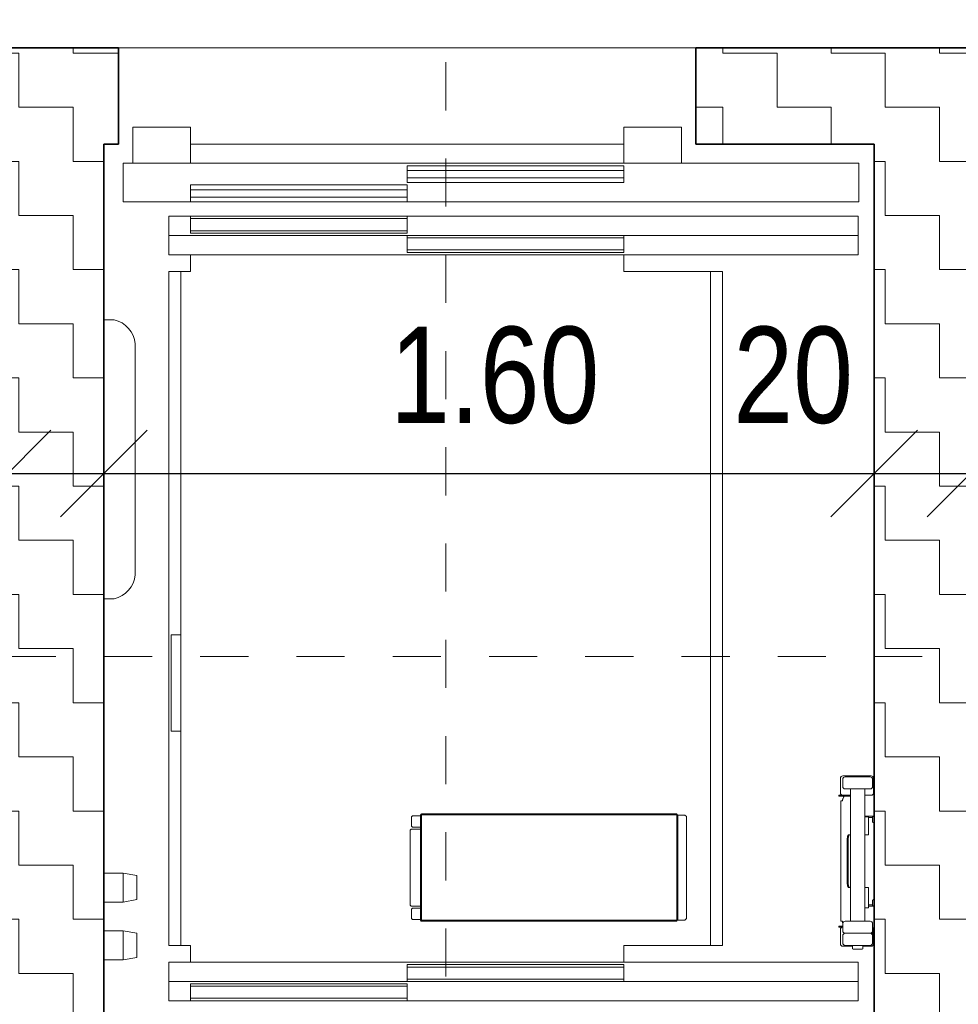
# Model space of a CAD drawing. Header units: centimetres. Extents: x -7.1 to 26.5, y -14.7 to 18.1.
# Tile 146 of 186: x 11.5 to 13.4, y 8 to 10.1. Entities that reach past the tile are written whole.
import ezdxf

# ---------------------------------------------------------------- set-up
doc = ezdxf.new("R2010")
doc.units = ezdxf.units.CM
doc.header["$LTSCALE"] = 10
doc.header["$PDMODE"] = 65
doc.linetypes.add('AUSGEZOGEN', pattern=[0])
doc.linetypes.add('STRICHLINIE_S4', pattern=[0.0055, 0.0035, -0.001, 0, -0.001])
for name, color, linetype in [('XR$1$010 Murs extérieurs', 7, 'Continuous'), ('XR$1$010 Portes', 7, 'Continuous'), ('XR$1$056 Ascenseur', 7, 'Continuous'), ('XR$1$060 Mobilier incorporé', 7, 'Continuous'), ('XR$2$105 Cotations100', 7, 'Continuous'), ('XR$3$010 Murs extérieurs – Hachures des composants', 7, 'Continuous'), ('XR$3$035 Dalles', 7, 'Continuous')]:
    doc.layers.add(name, color=color, linetype=linetype)
doc.styles.add('ARIAL', font='arial.ttf')
doc.dimstyles.new('DIMSTYLE_3', dxfattribs={"dimtxt": 0.2, "dimasz": 0.3, "dimexe": 0, "dimexo": 0, "dimgap": 0.1, "dimtad": 2, "dimrnd": 0.005, "dimzin": 4, "dimdsep": 46, "dimtxsty": 'ARIAL', "dimblk1": 'ALL_ML_STRICH', "dimblk2": 'ALL_ML_STRICH', "dimsah": 1, "dimcen": 0, "dimclrd": 7, "dimclre": 7, "dimclrt": 7, "dimadec": 0, "dimazin": 0, "dimtfac": 1, "dimtdec": 0, "dimtix": 1, "dimtmove": 2, "dimatfit": 3, "dimfxl": 0, "dimtzin": 0, "dimlwd": 0, "dimlwe": 18, "dimarcsym": 0})
doc.dimstyles.new('DIMSTYLE_7', dxfattribs={"dimtxt": 0.2, "dimasz": 0.3, "dimexe": 0, "dimexo": 0, "dimgap": 0.1, "dimtad": 2, "dimdec": 1, "dimlfac": 100, "dimrnd": 0.5, "dimzin": 4, "dimdsep": 46, "dimtxsty": 'ARIAL', "dimblk1": 'ALL_ML_STRICH', "dimblk2": 'ALL_ML_STRICH', "dimsah": 1, "dimcen": 0, "dimclrd": 7, "dimclre": 7, "dimclrt": 7, "dimadec": 0, "dimazin": 0, "dimtfac": 1, "dimtdec": 0, "dimtix": 1, "dimtmove": 2, "dimatfit": 3, "dimfxl": 0, "dimtvp": 1.2, "dimtzin": 0, "dimlwd": 0, "dimlwe": 18, "dimarcsym": 0})
pattern_1 = [(0, (0.225, 0.225), (0.1125, 0.1125), [0.1125, -0.1125]), (90, (0.225, 0.225), (-0.1125, 0.1125), [0.1125, -0.1125])]

# ---------------------------------------------------------------- blocks, each defined once
blk = doc.blocks.new('COMPLEXOBJECT_3')
at = {"layer": 'XR$1$010 Murs extérieurs', "color": 7, "linetype": 'AUSGEZOGEN', "lineweight": 35, "transparency": 33554687}
for start, end in [(90, 270), (270, 90)]:
    blk.add_arc((11.6818, 9.8235), 0.00005, start, end, dxfattribs=at)
blk = doc.blocks.new('COMPLEXOBJECT_4')
at = {"layer": 'XR$1$010 Murs extérieurs', "color": 7, "linetype": 'AUSGEZOGEN', "lineweight": 35, "transparency": 33554687}
for start, end in [(90, 270), (270, 90)]:
    blk.add_arc((12.8818, 9.8235), 0.00005, start, end, dxfattribs=at)
blk = doc.blocks.new('COMPLEXOBJECT_10')
at = {"layer": 'XR$1$056 Ascenseur', "color": 8, "linetype": 'AUSGEZOGEN', "lineweight": 13, "transparency": 33554687}
blk.add_line((11.7168, 8.9284), (11.7168, 9.4086), dxfattribs=at)
blk.add_lwpolyline([(11.673, 9.4585), (11.6518, 9.4585), (11.6518, 8.8785), (11.673, 8.8785)], dxfattribs=at)
for centre, start, end in [((11.6599, 9.4029), 5.6956, 76.7653), ((11.6599, 8.9341), 283.2347, 354.3044)]:
    blk.add_arc(centre, 0.0571, start, end, dxfattribs=at)
blk = doc.blocks.new('COMPLEXOBJECT_46')
at = {"layer": 'XR$1$010 Portes', "color": 7, "linetype": 'AUSGEZOGEN', "lineweight": 13, "transparency": 33554687}
for start, end in [(90, 270), (270, 90)]:
    blk.add_arc((12.8818, 9.8235), 0.00005, start, end, dxfattribs=at)
blk = doc.blocks.new('COMPLEXOBJECT_47')
at = {"layer": 'XR$1$010 Portes', "color": 7, "linetype": 'AUSGEZOGEN', "lineweight": 13, "transparency": 33554687}
for start, end in [(90, 270), (270, 90)]:
    blk.add_arc((11.6818, 9.8235), 0.00005, start, end, dxfattribs=at)
blk = doc.blocks.new('ALL_ML_STRICH')
at = {"color": 0, "linetype": 'ByBlock', "lineweight": -2}
for p, q in [((0, -0.5), (0, 0.5)), ((-0.3, -0.3), (0.3, 0.3)), ((-1, 0), (0.5, 0))]:
    blk.add_line(p, q, dxfattribs=at)
blk = doc.blocks.new('*D222')
at = {"layer": 'DEFPOINTS', "color": 7, "linetype": 'AUSGEZOGEN', "lineweight": 18, "transparency": 16777216}
for p in [(11.6518, 9.1685), (11.4518, 9.1391), (11.4518, 9.1391)]:
    blk.add_point(p, dxfattribs=at)
at = {"layer": 'XR$2$105 Cotations100', "color": 7, "linetype": 'AUSGEZOGEN', "lineweight": -2, "transparency": 16777216}
for p, q in [((11.4518, 9.1391), (11.4518, 9.1391)), ((11.4518, 9.1391), (11.6518, 9.1391)), ((11.6518, 9.1391), (11.6518, 9.1391))]:
    blk.add_line(p, q, dxfattribs=at)
at = {"layer": 'XR$2$105 Cotations100', "color": 7, "linetype": 'AUSGEZOGEN', "lineweight": 18, "transparency": 16777216, "xscale": 0.3, "yscale": 0.3, "zscale": 0.3, "rotation": 180}
blk.add_blockref('ALL_ML_STRICH', (11.4518, 9.1391), dxfattribs=at)
at = {"layer": 'XR$2$105 Cotations100', "color": 7, "linetype": 'AUSGEZOGEN', "lineweight": 18, "transparency": 16777216, "xscale": 0.3, "yscale": 0.3, "zscale": 0.3}
blk.add_blockref('ALL_ML_STRICH', (11.6518, 9.1391), dxfattribs=at)
at = {"layer": 'XR$2$105 Cotations100', "color": 7, "linetype": 'AUSGEZOGEN', "lineweight": 18, "transparency": 16777216, "insert": (11.2358, 9.3426), "char_height": 0.2, "width": 0.64, "attachment_point": 5, "style": 'ARIAL'}
blk.add_mtext('\\W0.80;\\A1;{\\A1;{20\\H0.132000;\\S^ ;}}', dxfattribs=at)
blk = doc.blocks.new('*D223')
at = {"layer": 'DEFPOINTS', "color": 7, "linetype": 'AUSGEZOGEN', "lineweight": 18, "transparency": 16777216}
for p in [(11.6518, 9.1685), (13.2518, 9.1685), (11.6518, 9.1391)]:
    blk.add_point(p, dxfattribs=at)
at = {"layer": 'XR$2$105 Cotations100', "color": 7, "linetype": 'AUSGEZOGEN', "lineweight": -2, "transparency": 16777216}
for p, q in [((11.6518, 9.1391), (11.6518, 9.1391)), ((11.6518, 9.1391), (13.2518, 9.1391)), ((13.2518, 9.1391), (13.2518, 9.1391))]:
    blk.add_line(p, q, dxfattribs=at)
at = {"layer": 'XR$2$105 Cotations100', "color": 7, "linetype": 'AUSGEZOGEN', "lineweight": 18, "transparency": 16777216, "xscale": 0.3, "yscale": 0.3, "zscale": 0.3, "rotation": 180}
blk.add_blockref('ALL_ML_STRICH', (11.6518, 9.1391), dxfattribs=at)
at = {"layer": 'XR$2$105 Cotations100', "color": 7, "linetype": 'AUSGEZOGEN', "lineweight": 18, "transparency": 16777216, "xscale": 0.3, "yscale": 0.3, "zscale": 0.3}
blk.add_blockref('ALL_ML_STRICH', (13.2518, 9.1391), dxfattribs=at)
at = {"layer": 'XR$2$105 Cotations100', "color": 7, "linetype": 'AUSGEZOGEN', "lineweight": 18, "transparency": 16777216, "insert": (12.4636, 9.3426), "char_height": 0.2, "width": 0.64, "attachment_point": 5, "style": 'ARIAL'}
blk.add_mtext('\\W0.80;\\A1;{\\A1;{1.60\\H0.132000;\\S^ ;}}', dxfattribs=at)
blk = doc.blocks.new('*D224')
at = {"layer": 'DEFPOINTS', "color": 7, "linetype": 'AUSGEZOGEN', "lineweight": 18, "transparency": 16777216}
for p in [(13.4518, 9.2041), (13.2518, 9.1685), (13.2518, 9.1391)]:
    blk.add_point(p, dxfattribs=at)
at = {"layer": 'XR$2$105 Cotations100', "color": 7, "linetype": 'AUSGEZOGEN', "lineweight": -2, "transparency": 16777216}
for p, q in [((13.2518, 9.1391), (13.2518, 9.1391)), ((13.2518, 9.1391), (13.4518, 9.1391)), ((13.4518, 9.1391), (13.4518, 9.1391))]:
    blk.add_line(p, q, dxfattribs=at)
at = {"layer": 'XR$2$105 Cotations100', "color": 7, "linetype": 'AUSGEZOGEN', "lineweight": 18, "transparency": 16777216, "xscale": 0.3, "yscale": 0.3, "zscale": 0.3, "rotation": 180}
blk.add_blockref('ALL_ML_STRICH', (13.2518, 9.1391), dxfattribs=at)
at = {"layer": 'XR$2$105 Cotations100', "color": 7, "linetype": 'AUSGEZOGEN', "lineweight": 18, "transparency": 16777216, "xscale": 0.3, "yscale": 0.3, "zscale": 0.3}
blk.add_blockref('ALL_ML_STRICH', (13.4518, 9.1391), dxfattribs=at)
at = {"layer": 'XR$2$105 Cotations100', "color": 7, "linetype": 'AUSGEZOGEN', "lineweight": 18, "transparency": 16777216, "insert": (13.0838, 9.3426), "char_height": 0.2, "width": 0.64, "attachment_point": 5, "style": 'ARIAL'}
blk.add_mtext('\\W0.80;\\A1;{\\A1;{20\\H0.132000;\\S^ ;}}', dxfattribs=at)

msp = doc.modelspace()

# ---------------------------------------------------------------- hatches: boundary and pattern name
at = {"layer": 'XR$3$010 Murs extérieurs – Hachures des composants', "linetype": 'AUSGEZOGEN', "lineweight": 13, "transparency": 33554687}
h = msp.add_hatch(dxfattribs=at)
h.set_pattern_fill('MUSTER', scale=0.1125, style=0, pattern_type=2)
h.set_pattern_definition(pattern_1)
h.paths.add_polyline_path([(11.6518, 9.8235), (11.6818, 9.8235), (11.6818, 10.0235), (11.4518, 10.0235), (11.4518, 7.6935), (11.6818, 7.6935), (11.6818, 7.8935), (11.6518, 7.8935)], flags=0)
h = msp.add_hatch(dxfattribs=at)
h.set_pattern_fill('MUSTER', scale=0.1125, style=0, pattern_type=2)
h.set_pattern_definition(pattern_1)
h.paths.add_polyline_path([(13.4518, 10.0235), (12.8818, 10.0235), (12.8818, 9.8235), (13.2518, 9.8235), (13.2518, 7.8935), (12.8818, 7.8935), (12.8818, 7.6935), (13.4518, 7.6935)], flags=0)

# ---------------------------------------------------------------- linework, layer by layer
at = {"layer": 'XR$1$010 Murs extérieurs', "color": 7, "linetype": 'AUSGEZOGEN', "lineweight": 35, "transparency": 33554687}
for p, q in [((11.6818, 10.0235), (11.4518, 10.0235)), ((11.6818, 9.8235), (11.6818, 10.0235)), ((12.8818, 9.8235), (12.8818, 10.0235)), ((13.2518, 10.0235), (12.8818, 10.0235)), ((13.4518, 10.0235), (13.2518, 10.0235)), ((11.6518, 9.8235), (11.6818, 9.8235)), ((11.6518, 7.8935), (11.6518, 9.8235)), ((12.8818, 9.8235), (13.2518, 9.8235)), ((13.2518, 9.8235), (13.2518, 7.8935))]:
    msp.add_line(p, q, dxfattribs=at)
at = {"layer": 'XR$1$010 Portes', "color": 7, "linetype": 'AUSGEZOGEN', "lineweight": 13, "transparency": 33554687}
for p, q in [((11.6818, 9.8235), (11.6818, 10.0235)), ((12.8818, 9.8235), (12.8818, 10.0235))]:
    msp.add_line(p, q, dxfattribs=at)
at = {"layer": 'XR$1$056 Ascenseur', "color": 7, "linetype": 'STRICHLINIE_S4', "lineweight": 18, "transparency": 33554687}
for p, q in [((12.3618, 7.6935), (12.3618, 10.0235)), ((11.4518, 8.7585), (13.4518, 8.7585))]:
    msp.add_line(p, q, dxfattribs=at)
at = {"layer": 'XR$1$056 Ascenseur', "color": 8, "linetype": 'AUSGEZOGEN', "lineweight": 13, "transparency": 33554687}
for p, q in [((11.7118, 9.7835), (11.7118, 9.8585)), ((11.7118, 9.8585), (11.8318, 9.8585)), ((11.8318, 9.8585), (11.8318, 9.7835)), ((12.8518, 9.8585), (12.7318, 9.8585)), ((12.7318, 9.8585), (12.7318, 9.7835)), ((12.8518, 9.7835), (12.8518, 9.8585)), ((11.8318, 9.8235), (12.7318, 9.8235)), ((13.2203, 9.7835), (11.6918, 9.7835)), ((11.6918, 9.7835), (11.6918, 9.7035)), ((11.6918, 9.7835), (11.6918, 9.7035)), ((11.8318, 9.7835), (11.7118, 9.7835)), ((12.7318, 9.7835), (12.8518, 9.7835)), ((13.2203, 9.7035), (13.2203, 9.7835)), ((12.2818, 9.7685), (12.7318, 9.7685)), ((12.2818, 9.7535), (12.7318, 9.7535)), ((11.8318, 9.7285), (12.2818, 9.7285)), ((11.6918, 9.7035), (13.2203, 9.7035)), ((11.8318, 9.7135), (12.2818, 9.7135)), ((11.8318, 9.6385), (11.8318, 9.6735)), ((11.8318, 9.6735), (12.2818, 9.6735)), ((11.8318, 9.6685), (12.2818, 9.6685)), ((12.2818, 9.6735), (12.2818, 9.6385)), ((11.8318, 9.6435), (12.2818, 9.6435)), ((12.2818, 9.6385), (11.8318, 9.6385)), ((11.7868, 9.6335), (13.2188, 9.6335)), ((12.2818, 9.5985), (12.2818, 9.6335)), ((12.2818, 9.6335), (12.7318, 9.6335)), ((12.2818, 9.6285), (12.7318, 9.6285)), ((12.7318, 9.6335), (12.7318, 9.5985)), ((12.2818, 9.6035), (12.7318, 9.6035)), ((12.7318, 9.5985), (12.2818, 9.5985)), ((11.7868, 8.1585), (11.7868, 9.5585)), ((11.8118, 9.5585), (11.8118, 8.1585)), ((12.9118, 8.1585), (12.9118, 9.5585)), ((12.9368, 8.1585), (12.9368, 9.5585)), ((11.7918, 8.6035), (11.7918, 8.8035)), ((11.7918, 8.8035), (11.8118, 8.8035)), ((11.8118, 8.8035), (11.8118, 8.6035)), ((11.8118, 8.6035), (11.7918, 8.6035)), ((13.1818, 8.5055), (13.1818, 8.4755)), ((13.1868, 8.5105), (13.2458, 8.5105)), ((13.1868, 8.4885), (13.1868, 8.5035)), ((13.1918, 8.5085), (13.2438, 8.5085)), ((13.2488, 8.4885), (13.2488, 8.5035)), ((13.2508, 8.4755), (13.2508, 8.5055)), ((13.1787, 8.4705), (13.1787, 8.4685)), ((13.2028, 8.4705), (13.1787, 8.4705)), ((13.2438, 8.4835), (13.1918, 8.4835)), ((13.2028, 8.4835), (13.2028, 8.2085)), ((13.2328, 8.4835), (13.2328, 8.2085)), ((13.2371, 8.4705), (13.2328, 8.4705)), ((13.2371, 8.4705), (13.2458, 8.4705)), ((13.1787, 8.4685), (13.2028, 8.4685)), ((13.1825, 8.4585), (13.1825, 8.2085)), ((13.1825, 8.4585), (13.1859, 8.4585)), ((13.1859, 8.4585), (13.1859, 8.4586)), ((13.1859, 8.4586), (13.1859, 8.4586)), ((12.3118, 8.4295), (12.3098, 8.4295)), ((12.3098, 8.2105), (12.3098, 8.4295)), ((12.3118, 8.4315), (12.8418, 8.4315)), ((12.3118, 8.4315), (12.3118, 8.4295)), ((12.8418, 8.4295), (12.3118, 8.4295)), ((12.3118, 8.4295), (12.3118, 8.2105)), ((12.8418, 8.4295), (12.8418, 8.4315)), ((12.8438, 8.4295), (12.8418, 8.4295)), ((12.8418, 8.2105), (12.8418, 8.4295)), ((12.8438, 8.4295), (12.8438, 8.2105)), ((12.2908, 8.4255), (12.2928, 8.4275)), ((12.2908, 8.4255), (12.2908, 8.406)), ((12.2928, 8.4275), (12.3098, 8.4275)), ((12.8588, 8.429), (12.8438, 8.429)), ((12.8588, 8.429), (12.8618, 8.426)), ((12.8618, 8.426), (12.8618, 8.214)), ((13.2503, 8.427), (13.2328, 8.427)), ((13.2328, 8.4255), (13.2399, 8.4255)), ((13.2399, 8.4255), (13.2399, 8.3885)), ((13.2488, 8.424), (13.2399, 8.424)), ((13.2488, 8.4255), (13.2488, 8.4149)), ((13.2518, 8.4255), (13.2518, 8.4149)), ((12.2878, 8.398), (12.2898, 8.4)), ((12.2878, 8.242), (12.2878, 8.398)), ((12.2898, 8.4), (12.3098, 8.4)), ((12.2928, 8.404), (12.2908, 8.406)), ((12.2928, 8.404), (12.3098, 8.404)), ((13.2028, 8.3885), (13.1992, 8.3885)), ((13.2328, 8.3885), (13.2399, 8.3885)), ((13.1961, 8.3785), (13.1961, 8.2885)), ((13.198, 8.3785), (13.198, 8.2885)), ((11.7198, 8.3035), (11.6918, 8.3085)), ((11.7198, 8.3035), (11.7198, 8.2535)), ((13.2028, 8.2785), (13.1992, 8.2785)), ((13.2328, 8.2785), (13.2399, 8.2785)), ((13.2399, 8.2785), (13.2399, 8.2365)), ((11.7198, 8.2535), (11.6918, 8.2485)), ((13.2488, 8.2415), (13.2488, 8.2521)), ((13.2518, 8.2415), (13.2518, 8.2521)), ((12.2898, 8.24), (12.2878, 8.242)), ((12.3098, 8.24), (12.2898, 8.24)), ((12.2908, 8.234), (12.2928, 8.236)), ((12.2908, 8.234), (12.2908, 8.2145)), ((12.2928, 8.236), (12.3098, 8.236)), ((13.2399, 8.2365), (13.2328, 8.2365)), ((13.2399, 8.243), (13.2488, 8.243)), ((13.2399, 8.24), (13.2503, 8.24)), ((12.2928, 8.2125), (12.2908, 8.2145)), ((12.2928, 8.2125), (12.3098, 8.2125)), ((12.3098, 8.2105), (12.3118, 8.2105)), ((12.3118, 8.2105), (12.8418, 8.2105)), ((12.3118, 8.2105), (12.3118, 8.2085)), ((12.3118, 8.2085), (12.8418, 8.2085)), ((12.8418, 8.2105), (12.8438, 8.2105)), ((12.8418, 8.2085), (12.8418, 8.2105)), ((12.8588, 8.211), (12.8438, 8.211)), ((12.8618, 8.214), (12.8588, 8.211)), ((13.1825, 8.2085), (13.1859, 8.2085)), ((13.1859, 8.2084), (13.1859, 8.2085)), ((13.1859, 8.2085), (13.1859, 8.2085)), ((13.1918, 8.2085), (13.2438, 8.2085)), ((11.7198, 8.1835), (11.6918, 8.1885)), ((13.1787, 8.1985), (13.1868, 8.1985)), ((13.1787, 8.1965), (13.1787, 8.1985)), ((13.1787, 8.1965), (13.1868, 8.1965)), ((13.1818, 8.1615), (13.1818, 8.1915)), ((13.1868, 8.2035), (13.1868, 8.1885)), ((13.2488, 8.2035), (13.2488, 8.1885)), ((13.2488, 8.1785), (13.2488, 8.1885)), ((13.2508, 8.1915), (13.2508, 8.1615)), ((11.7198, 8.1835), (11.7198, 8.1335)), ((13.1868, 8.1635), (13.1868, 8.1785)), ((13.1918, 8.1835), (13.2438, 8.1835)), ((13.2488, 8.1635), (13.2488, 8.1785)), ((13.2068, 8.1565), (13.1868, 8.1565)), ((13.2438, 8.1585), (13.1918, 8.1585)), ((13.2068, 8.1579), (13.2287, 8.1579)), ((13.2068, 8.1579), (13.2068, 8.1514)), ((13.2068, 8.1514), (13.2083, 8.1505)), ((13.2083, 8.1505), (13.2273, 8.1505)), ((13.2287, 8.1514), (13.2273, 8.1505)), ((13.2287, 8.1579), (13.2287, 8.1514)), ((13.2287, 8.1565), (13.2458, 8.1565)), ((11.7198, 8.1335), (11.6918, 8.1285)), ((12.7318, 8.1185), (12.2818, 8.1185)), ((12.2818, 8.1185), (12.2818, 8.0835)), ((12.2818, 8.1135), (12.7318, 8.1135)), ((12.7318, 8.0835), (12.7318, 8.1185)), ((11.7868, 8.0835), (13.2188, 8.0835)), ((12.2818, 8.0885), (12.7318, 8.0885)), ((12.2818, 8.0835), (12.7318, 8.0835)), ((12.2818, 8.0785), (11.8318, 8.0785)), ((11.8318, 8.0785), (11.8318, 8.0435)), ((11.8318, 8.0735), (12.2818, 8.0735)), ((12.2818, 8.0435), (12.2818, 8.0785)), ((11.8318, 8.0485), (12.2818, 8.0485)), ((11.8318, 8.0435), (12.2818, 8.0435))]:
    msp.add_line(p, q, dxfattribs=at)
for points in [[(12.7318, 9.7785), (12.7318, 9.7435), (12.2818, 9.7435), (12.2818, 9.7785), (12.7318, 9.7785)], [(12.2818, 9.7385), (12.2818, 9.7035), (11.8318, 9.7035), (11.8318, 9.7385), (12.2818, 9.7385)], [(11.7868, 9.5935), (13.2188, 9.5935), (13.2188, 9.6735), (11.7868, 9.6735), (11.7868, 9.5935)], [(11.6918, 8.2485), (11.6918, 8.3085), (11.6518, 8.3085), (11.6518, 8.2485), (11.6918, 8.2485)], [(11.6918, 8.1285), (11.6918, 8.1885), (11.6518, 8.1885), (11.6518, 8.1285), (11.6918, 8.1285)], [(11.7868, 8.1235), (13.2188, 8.1235), (13.2188, 8.0435), (11.7868, 8.0435), (11.7868, 8.1235)]]:
    msp.add_lwpolyline(points, close=True, dxfattribs=at)
for points in [[(11.7868, 9.5585), (11.8318, 9.5585), (11.8318, 9.5935)], [(12.9368, 9.5585), (12.7318, 9.5585), (12.7318, 9.5935)], [(13.1859, 8.4586), (13.1859, 8.4586), (13.1859, 8.4587), (13.1859, 8.4587), (13.1859, 8.4588), (13.1859, 8.4588), (13.1859, 8.4589), (13.1859, 8.4589), (13.186, 8.459), (13.186, 8.459), (13.186, 8.4591), (13.186, 8.4591), (13.186, 8.4592), (13.186, 8.4592), (13.186, 8.4593), (13.186, 8.4593), (13.186, 8.4594), (13.186, 8.4594), (13.1861, 8.4595), (13.1861, 8.4595), (13.1861, 8.4596), (13.1861, 8.4596), (13.1861, 8.4597), (13.1861, 8.4597), (13.1861, 8.4598), (13.1861, 8.4598), (13.1861, 8.4599), (13.1862, 8.4599), (13.1862, 8.46), (13.1862, 8.46), (13.1862, 8.4601), (13.1862, 8.4602), (13.1862, 8.4604), (13.1863, 8.4605), (13.1863, 8.4606), (13.1863, 8.4607), (13.1864, 8.4609), (13.1864, 8.461), (13.1864, 8.4611), (13.1865, 8.4613), (13.1865, 8.4614), (13.1865, 8.4615), (13.1866, 8.4617), (13.1866, 8.4618), (13.1866, 8.4619), (13.1867, 8.462), (13.1867, 8.4622), (13.1868, 8.4623), (13.1868, 8.4624), (13.1868, 8.4626), (13.1869, 8.4627), (13.1869, 8.4628), (13.187, 8.4629), (13.187, 8.4631), (13.1871, 8.4632), (13.1871, 8.4633), (13.1871, 8.4635), (13.1872, 8.4636), (13.1872, 8.4637), (13.1873, 8.4638), (13.1873, 8.464)], [(13.2488, 8.4149), (13.2488, 8.4149), (13.2488, 8.4148), (13.2488, 8.4148), (13.2488, 8.4148), (13.2488, 8.4147), (13.2488, 8.4147), (13.2488, 8.4147), (13.2488, 8.4146), (13.2488, 8.4146), (13.2488, 8.4146), (13.2488, 8.4145), (13.2488, 8.4145), (13.2489, 8.4144), (13.2489, 8.4144), (13.2489, 8.4144), (13.2489, 8.4143), (13.2489, 8.4143), (13.2489, 8.4143), (13.249, 8.4142), (13.249, 8.4142), (13.249, 8.4142), (13.249, 8.4141), (13.249, 8.4141), (13.2491, 8.4141), (13.2491, 8.414), (13.2491, 8.414), (13.2491, 8.414), (13.2492, 8.414), (13.2492, 8.4139), (13.2492, 8.4139), (13.2492, 8.4139), (13.2493, 8.4138), (13.2493, 8.4138), (13.2493, 8.4138), (13.2494, 8.4138), (13.2494, 8.4137), (13.2494, 8.4137), (13.2495, 8.4137), (13.2495, 8.4137), (13.2495, 8.4137), (13.2496, 8.4136), (13.2496, 8.4136), (13.2496, 8.4136), (13.2497, 8.4136), (13.2497, 8.4136), (13.2497, 8.4136), (13.2498, 8.4136), (13.2498, 8.4135), (13.2499, 8.4135), (13.2499, 8.4135), (13.2499, 8.4135), (13.25, 8.4135), (13.25, 8.4135), (13.25, 8.4135), (13.2501, 8.4135), (13.2501, 8.4135), (13.2502, 8.4135), (13.2502, 8.4135), (13.2502, 8.4135), (13.2503, 8.4135)], [(13.2503, 8.4135), (13.2503, 8.4135), (13.2503, 8.4135), (13.2504, 8.4135), (13.2504, 8.4135), (13.2505, 8.4135), (13.2505, 8.4135), (13.2505, 8.4135), (13.2506, 8.4135), (13.2506, 8.4135), (13.2507, 8.4135), (13.2507, 8.4135), (13.2507, 8.4135), (13.2508, 8.4136), (13.2508, 8.4136), (13.2508, 8.4136), (13.2509, 8.4136), (13.2509, 8.4136), (13.2509, 8.4136), (13.251, 8.4136), (13.251, 8.4137), (13.251, 8.4137), (13.2511, 8.4137), (13.2511, 8.4137), (13.2511, 8.4137), (13.2512, 8.4138), (13.2512, 8.4138), (13.2512, 8.4138), (13.2513, 8.4138), (13.2513, 8.4139), (13.2513, 8.4139), (13.2514, 8.4139), (13.2514, 8.414), (13.2514, 8.414), (13.2514, 8.414), (13.2515, 8.414), (13.2515, 8.4141), (13.2515, 8.4141), (13.2515, 8.4141), (13.2515, 8.4142), (13.2516, 8.4142), (13.2516, 8.4142), (13.2516, 8.4143), (13.2516, 8.4143), (13.2516, 8.4143), (13.2517, 8.4144), (13.2517, 8.4144), (13.2517, 8.4144), (13.2517, 8.4145), (13.2517, 8.4145), (13.2517, 8.4146), (13.2517, 8.4146), (13.2517, 8.4146), (13.2517, 8.4147), (13.2518, 8.4147), (13.2518, 8.4147), (13.2518, 8.4148), (13.2518, 8.4148), (13.2518, 8.4148), (13.2518, 8.4149), (13.2518, 8.4149)], [(13.1992, 8.3885), (13.1992, 8.3885), (13.1991, 8.3885), (13.1991, 8.3885), (13.199, 8.3885), (13.199, 8.3885), (13.199, 8.3885), (13.1989, 8.3884), (13.1989, 8.3884), (13.1988, 8.3884), (13.1988, 8.3884), (13.1987, 8.3884), (13.1987, 8.3883), (13.1987, 8.3883), (13.1986, 8.3883), (13.1986, 8.3883), (13.1985, 8.3882), (13.1985, 8.3882), (13.1985, 8.3882), (13.1984, 8.3881), (13.1984, 8.3881), (13.1983, 8.3881), (13.1983, 8.388), (13.1983, 8.388), (13.1982, 8.388), (13.1982, 8.3879), (13.1982, 8.3879), (13.1981, 8.3879), (13.1981, 8.3878), (13.1981, 8.3878), (13.198, 8.3877), (13.198, 8.3877), (13.1979, 8.3876), (13.1979, 8.3875), (13.1978, 8.3875), (13.1978, 8.3874), (13.1978, 8.3873), (13.1977, 8.3873), (13.1977, 8.3872), (13.1976, 8.3871), (13.1976, 8.3871), (13.1976, 8.387), (13.1975, 8.3869), (13.1975, 8.3868), (13.1975, 8.3868), (13.1974, 8.3867), (13.1974, 8.3866), (13.1974, 8.3865), (13.1973, 8.3865), (13.1973, 8.3864), (13.1973, 8.3863), (13.1973, 8.3863), (13.1972, 8.3862), (13.1972, 8.3861), (13.1972, 8.386), (13.1972, 8.386), (13.1971, 8.3859), (13.1971, 8.3858), (13.1971, 8.3857), (13.1971, 8.3857), (13.197, 8.3856), (13.197, 8.3853), (13.1969, 8.3851), (13.1969, 8.3849), (13.1968, 8.3847), (13.1967, 8.3844), (13.1967, 8.3842), (13.1967, 8.384), (13.1966, 8.3837), (13.1966, 8.3835), (13.1965, 8.3833), (13.1965, 8.383), (13.1964, 8.3828), (13.1964, 8.3826), (13.1964, 8.3823), (13.1963, 8.3821), (13.1963, 8.3818), (13.1963, 8.3816), (13.1963, 8.3814), (13.1962, 8.3811), (13.1962, 8.3809), (13.1962, 8.3807), (13.1962, 8.3804), (13.1962, 8.3802), (13.1962, 8.3799), (13.1962, 8.3797), (13.1961, 8.3795), (13.1961, 8.3792), (13.1961, 8.379), (13.1961, 8.3787), (13.1961, 8.3785)], [(13.2001, 8.3879), (13.2001, 8.3879), (13.2001, 8.3879), (13.2001, 8.3879), (13.2001, 8.388), (13.2001, 8.388), (13.2001, 8.388), (13.2001, 8.388), (13.2002, 8.388), (13.2002, 8.388), (13.2002, 8.388), (13.2002, 8.388), (13.2002, 8.388), (13.2002, 8.388), (13.2002, 8.388), (13.2002, 8.3881), (13.2002, 8.3881), (13.2002, 8.3881), (13.2002, 8.3881), (13.2002, 8.3881), (13.2003, 8.3881), (13.2003, 8.3881), (13.2003, 8.3881), (13.2003, 8.3881), (13.2003, 8.3881), (13.2003, 8.3881), (13.2003, 8.3881), (13.2003, 8.3882), (13.2003, 8.3882), (13.2003, 8.3882), (13.2003, 8.3882), (13.2004, 8.3882), (13.2004, 8.3882), (13.2004, 8.3882), (13.2004, 8.3882), (13.2005, 8.3883), (13.2005, 8.3883), (13.2005, 8.3883), (13.2005, 8.3883), (13.2006, 8.3883), (13.2006, 8.3883), (13.2006, 8.3884), (13.2006, 8.3884), (13.2007, 8.3884), (13.2007, 8.3884), (13.2007, 8.3884), (13.2007, 8.3884), (13.2008, 8.3884), (13.2008, 8.3884), (13.2008, 8.3885), (13.2008, 8.3885), (13.2009, 8.3885), (13.2009, 8.3885), (13.2009, 8.3885), (13.201, 8.3885), (13.201, 8.3885), (13.201, 8.3885), (13.201, 8.3885), (13.2011, 8.3885), (13.2011, 8.3885), (13.2011, 8.3885)], [(13.198, 8.3785), (13.198, 8.3787), (13.198, 8.3789), (13.198, 8.3791), (13.198, 8.3793), (13.1981, 8.3795), (13.1981, 8.3797), (13.1981, 8.3798), (13.1981, 8.38), (13.1981, 8.3802), (13.1981, 8.3804), (13.1981, 8.3806), (13.1981, 8.3808), (13.1981, 8.381), (13.1982, 8.3812), (13.1982, 8.3814), (13.1982, 8.3816), (13.1982, 8.3818), (13.1982, 8.382), (13.1983, 8.3821), (13.1983, 8.3823), (13.1983, 8.3825), (13.1983, 8.3827), (13.1984, 8.3829), (13.1984, 8.3831), (13.1984, 8.3833), (13.1985, 8.3835), (13.1985, 8.3837), (13.1985, 8.3839), (13.1986, 8.3841), (13.1986, 8.3843), (13.1986, 8.3844), (13.1987, 8.3845), (13.1987, 8.3847), (13.1987, 8.3848), (13.1987, 8.3849), (13.1988, 8.3851), (13.1988, 8.3852), (13.1988, 8.3853), (13.1989, 8.3855), (13.1989, 8.3856), (13.199, 8.3857), (13.199, 8.3858), (13.199, 8.386), (13.1991, 8.3861), (13.1991, 8.3862), (13.1992, 8.3863), (13.1992, 8.3865), (13.1993, 8.3866), (13.1993, 8.3867), (13.1994, 8.3868), (13.1994, 8.3869), (13.1995, 8.3871), (13.1996, 8.3872), (13.1996, 8.3873), (13.1997, 8.3874), (13.1998, 8.3875), (13.1998, 8.3876), (13.1999, 8.3877), (13.2, 8.3878), (13.2001, 8.3879)], [(13.1961, 8.2885), (13.1961, 8.2883), (13.1961, 8.288), (13.1961, 8.2878), (13.1961, 8.2876), (13.1962, 8.2873), (13.1962, 8.2871), (13.1962, 8.2868), (13.1962, 8.2866), (13.1962, 8.2864), (13.1962, 8.2861), (13.1962, 8.2859), (13.1963, 8.2856), (13.1963, 8.2854), (13.1963, 8.2852), (13.1963, 8.2849), (13.1964, 8.2847), (13.1964, 8.2845), (13.1964, 8.2842), (13.1965, 8.284), (13.1965, 8.2837), (13.1966, 8.2835), (13.1966, 8.2833), (13.1967, 8.283), (13.1967, 8.2828), (13.1967, 8.2826), (13.1968, 8.2823), (13.1969, 8.2821), (13.1969, 8.2819), (13.197, 8.2817), (13.197, 8.2814), (13.1971, 8.2814), (13.1971, 8.2813), (13.1971, 8.2812), (13.1971, 8.2811), (13.1972, 8.2811), (13.1972, 8.281), (13.1972, 8.2809), (13.1972, 8.2808), (13.1973, 8.2808), (13.1973, 8.2807), (13.1973, 8.2806), (13.1973, 8.2805), (13.1974, 8.2805), (13.1974, 8.2804), (13.1974, 8.2803), (13.1975, 8.2802), (13.1975, 8.2802), (13.1975, 8.2801), (13.1976, 8.28), (13.1976, 8.28), (13.1976, 8.2799), (13.1977, 8.2798), (13.1977, 8.2797), (13.1978, 8.2797), (13.1978, 8.2796), (13.1978, 8.2795), (13.1979, 8.2795), (13.1979, 8.2794), (13.198, 8.2793), (13.198, 8.2793), (13.1981, 8.2792), (13.1981, 8.2792), (13.1981, 8.2791), (13.1982, 8.2791), (13.1982, 8.2791), (13.1982, 8.279), (13.1983, 8.279), (13.1983, 8.279), (13.1983, 8.2789), (13.1984, 8.2789), (13.1984, 8.2789), (13.1985, 8.2788), (13.1985, 8.2788), (13.1985, 8.2788), (13.1986, 8.2787), (13.1986, 8.2787), (13.1987, 8.2787), (13.1987, 8.2787), (13.1987, 8.2786), (13.1988, 8.2786), (13.1988, 8.2786), (13.1989, 8.2786), (13.1989, 8.2786), (13.199, 8.2785), (13.199, 8.2785), (13.199, 8.2785), (13.1991, 8.2785), (13.1991, 8.2785), (13.1992, 8.2785), (13.1992, 8.2785)], [(13.2001, 8.2791), (13.2, 8.2792), (13.1999, 8.2793), (13.1998, 8.2794), (13.1998, 8.2795), (13.1997, 8.2796), (13.1996, 8.2797), (13.1996, 8.2798), (13.1995, 8.2799), (13.1994, 8.2801), (13.1994, 8.2802), (13.1993, 8.2803), (13.1993, 8.2804), (13.1992, 8.2805), (13.1992, 8.2807), (13.1991, 8.2808), (13.1991, 8.2809), (13.199, 8.281), (13.199, 8.2812), (13.199, 8.2813), (13.1989, 8.2814), (13.1989, 8.2816), (13.1988, 8.2817), (13.1988, 8.2818), (13.1988, 8.2819), (13.1987, 8.2821), (13.1987, 8.2822), (13.1987, 8.2823), (13.1987, 8.2825), (13.1986, 8.2826), (13.1986, 8.2827), (13.1986, 8.2829), (13.1985, 8.2831), (13.1985, 8.2833), (13.1985, 8.2835), (13.1984, 8.2837), (13.1984, 8.2839), (13.1984, 8.2841), (13.1983, 8.2843), (13.1983, 8.2845), (13.1983, 8.2847), (13.1983, 8.2849), (13.1982, 8.2851), (13.1982, 8.2852), (13.1982, 8.2854), (13.1982, 8.2856), (13.1982, 8.2858), (13.1981, 8.286), (13.1981, 8.2862), (13.1981, 8.2864), (13.1981, 8.2866), (13.1981, 8.2868), (13.1981, 8.287), (13.1981, 8.2872), (13.1981, 8.2873), (13.1981, 8.2875), (13.198, 8.2877), (13.198, 8.2879), (13.198, 8.2881), (13.198, 8.2883), (13.198, 8.2885)], [(13.2011, 8.2785), (13.2011, 8.2785), (13.2011, 8.2785), (13.201, 8.2785), (13.201, 8.2785), (13.201, 8.2785), (13.201, 8.2785), (13.2009, 8.2785), (13.2009, 8.2785), (13.2009, 8.2785), (13.2008, 8.2785), (13.2008, 8.2786), (13.2008, 8.2786), (13.2008, 8.2786), (13.2007, 8.2786), (13.2007, 8.2786), (13.2007, 8.2786), (13.2007, 8.2786), (13.2006, 8.2786), (13.2006, 8.2787), (13.2006, 8.2787), (13.2006, 8.2787), (13.2005, 8.2787), (13.2005, 8.2787), (13.2005, 8.2787), (13.2005, 8.2787), (13.2004, 8.2788), (13.2004, 8.2788), (13.2004, 8.2788), (13.2004, 8.2788), (13.2003, 8.2788), (13.2003, 8.2788), (13.2003, 8.2788), (13.2003, 8.2789), (13.2003, 8.2789), (13.2003, 8.2789), (13.2003, 8.2789), (13.2003, 8.2789), (13.2003, 8.2789), (13.2003, 8.2789), (13.2003, 8.2789), (13.2002, 8.2789), (13.2002, 8.2789), (13.2002, 8.2789), (13.2002, 8.2789), (13.2002, 8.279), (13.2002, 8.279), (13.2002, 8.279), (13.2002, 8.279), (13.2002, 8.279), (13.2002, 8.279), (13.2002, 8.279), (13.2002, 8.279), (13.2001, 8.279), (13.2001, 8.279), (13.2001, 8.279), (13.2001, 8.279), (13.2001, 8.2791), (13.2001, 8.2791), (13.2001, 8.2791), (13.2001, 8.2791)], [(13.2488, 8.2521), (13.2488, 8.2521), (13.2488, 8.2522), (13.2488, 8.2522), (13.2488, 8.2522), (13.2488, 8.2523), (13.2488, 8.2523), (13.2488, 8.2523), (13.2488, 8.2524), (13.2488, 8.2524), (13.2488, 8.2525), (13.2488, 8.2525), (13.2488, 8.2525), (13.2489, 8.2526), (13.2489, 8.2526), (13.2489, 8.2526), (13.2489, 8.2527), (13.2489, 8.2527), (13.2489, 8.2527), (13.249, 8.2528), (13.249, 8.2528), (13.249, 8.2528), (13.249, 8.2529), (13.249, 8.2529), (13.2491, 8.2529), (13.2491, 8.253), (13.2491, 8.253), (13.2491, 8.253), (13.2492, 8.2531), (13.2492, 8.2531), (13.2492, 8.2531), (13.2492, 8.2531), (13.2493, 8.2532), (13.2493, 8.2532), (13.2493, 8.2532), (13.2494, 8.2532), (13.2494, 8.2533), (13.2494, 8.2533), (13.2495, 8.2533), (13.2495, 8.2533), (13.2495, 8.2533), (13.2496, 8.2534), (13.2496, 8.2534), (13.2496, 8.2534), (13.2497, 8.2534), (13.2497, 8.2534), (13.2497, 8.2534), (13.2498, 8.2535), (13.2498, 8.2535), (13.2499, 8.2535), (13.2499, 8.2535), (13.2499, 8.2535), (13.25, 8.2535), (13.25, 8.2535), (13.25, 8.2535), (13.2501, 8.2535), (13.2501, 8.2535), (13.2502, 8.2535), (13.2502, 8.2535), (13.2502, 8.2535), (13.2503, 8.2535)], [(13.2503, 8.2535), (13.2503, 8.2535), (13.2503, 8.2535), (13.2504, 8.2535), (13.2504, 8.2535), (13.2505, 8.2535), (13.2505, 8.2535), (13.2505, 8.2535), (13.2506, 8.2535), (13.2506, 8.2535), (13.2507, 8.2535), (13.2507, 8.2535), (13.2507, 8.2535), (13.2508, 8.2535), (13.2508, 8.2534), (13.2508, 8.2534), (13.2509, 8.2534), (13.2509, 8.2534), (13.2509, 8.2534), (13.251, 8.2534), (13.251, 8.2533), (13.251, 8.2533), (13.2511, 8.2533), (13.2511, 8.2533), (13.2511, 8.2533), (13.2512, 8.2532), (13.2512, 8.2532), (13.2512, 8.2532), (13.2513, 8.2532), (13.2513, 8.2531), (13.2513, 8.2531), (13.2514, 8.2531), (13.2514, 8.2531), (13.2514, 8.253), (13.2514, 8.253), (13.2515, 8.253), (13.2515, 8.2529), (13.2515, 8.2529), (13.2515, 8.2529), (13.2515, 8.2528), (13.2516, 8.2528), (13.2516, 8.2528), (13.2516, 8.2527), (13.2516, 8.2527), (13.2516, 8.2527), (13.2517, 8.2526), (13.2517, 8.2526), (13.2517, 8.2526), (13.2517, 8.2525), (13.2517, 8.2525), (13.2517, 8.2525), (13.2517, 8.2524), (13.2517, 8.2524), (13.2517, 8.2523), (13.2518, 8.2523), (13.2518, 8.2523), (13.2518, 8.2522), (13.2518, 8.2522), (13.2518, 8.2522), (13.2518, 8.2521), (13.2518, 8.2521)], [(13.1869, 8.2044), (13.1868, 8.2044), (13.1868, 8.2045), (13.1868, 8.2045), (13.1868, 8.2045), (13.1868, 8.2046), (13.1868, 8.2046), (13.1868, 8.2046), (13.1868, 8.2046), (13.1868, 8.2047), (13.1868, 8.2047), (13.1868, 8.2047), (13.1867, 8.2048), (13.1867, 8.2048), (13.1867, 8.2048), (13.1867, 8.2049), (13.1867, 8.2049), (13.1867, 8.2049), (13.1867, 8.2049), (13.1867, 8.205), (13.1867, 8.205), (13.1867, 8.205), (13.1867, 8.2051), (13.1866, 8.2051), (13.1866, 8.2051), (13.1866, 8.2052), (13.1866, 8.2052), (13.1866, 8.2052), (13.1866, 8.2053), (13.1866, 8.2053), (13.1866, 8.2053), (13.1866, 8.2054), (13.1865, 8.2055), (13.1865, 8.2056), (13.1865, 8.2057), (13.1865, 8.2058), (13.1864, 8.2059), (13.1864, 8.206), (13.1864, 8.2061), (13.1863, 8.2062), (13.1863, 8.2063), (13.1863, 8.2064), (13.1863, 8.2065), (13.1863, 8.2066), (13.1862, 8.2067), (13.1862, 8.2068), (13.1862, 8.2069), (13.1862, 8.207), (13.1861, 8.2071), (13.1861, 8.2072), (13.1861, 8.2074), (13.1861, 8.2075), (13.1861, 8.2076), (13.186, 8.2077), (13.186, 8.2078), (13.186, 8.2079), (13.186, 8.208), (13.1859, 8.2081), (13.1859, 8.2082), (13.1859, 8.2083), (13.1859, 8.2084)], [(11.7868, 8.1585), (11.8318, 8.1585), (11.8318, 8.1235)], [(12.9368, 8.1585), (12.7318, 8.1585), (12.7318, 8.1235)]]:
    msp.add_lwpolyline(points, dxfattribs=at)
for centre, radius, start, end in [((13.1868, 8.5055), 0.005, 90, 180), ((13.1918, 8.5035), 0.005, 90, 180), ((13.2438, 8.5035), 0.005, 0, 90), ((13.2458, 8.5055), 0.005, 0, 90), ((13.1868, 8.4755), 0.005, 180, 270), ((13.1918, 8.4885), 0.005, 180, 270), ((13.2438, 8.4885), 0.005, 270, 0), ((13.2458, 8.4755), 0.005, 270, 0), ((13.2512, 8.4389), 0.0686, 154.4646, 158.6069), ((12.3118, 8.4295), 0.002, 90, 180), ((13.2503, 8.4255), 0.0015, 0, 180), ((13.2503, 8.2415), 0.0015, 180, 0), ((12.3118, 8.2105), 0.002, 180, 270), ((13.1918, 8.2035), 0.005, 90, 180), ((13.2438, 8.2035), 0.005, 0, 90), ((13.1868, 8.1915), 0.005, 90, 180), ((13.1918, 8.1885), 0.005, 180, 270), ((13.2438, 8.1885), 0.005, 270, 0), ((13.2458, 8.1915), 0.005, 0, 52.7588), ((13.1918, 8.1785), 0.005, 92.4174, 180), ((13.1918, 8.1635), 0.005, 180, 270), ((13.2438, 8.1785), 0.005, 0, 90), ((13.2438, 8.1635), 0.005, 270, 0), ((13.1868, 8.1615), 0.005, 180, 270), ((13.2458, 8.1615), 0.005, 270, 0)]:
    msp.add_arc(centre, radius, start, end, dxfattribs=at)
at = {"layer": 'XR$1$060 Mobilier incorporé', "color": 8, "linetype": 'AUSGEZOGEN', "lineweight": 13, "transparency": 33554687}
msp.add_line((11.6818, 10.0235), (12.8818, 10.0235), dxfattribs=at)
at = {"layer": 'XR$3$035 Dalles', "color": 7, "linetype": 'AUSGEZOGEN', "lineweight": 18, "transparency": 33554687}
msp.add_lwpolyline([(10.2118, 9.5585), (11.4518, 9.5585), (11.4518, 10.0235), (13.4518, 10.0235), (13.4518, 9.9785), (14.6918, 9.9785), (14.6918, 11.0535), (14.8918, 11.0535), (14.8918, 11.8885), (10.0118, 11.8885), (10.0118, 11.0463), (10.2118, 11.0463), (10.2118, 9.5585)], close=True, dxfattribs=at)

# ---------------------------------------------------------------- block references
at = {"layer": 'XR$1$010 Murs extérieurs', "color": 7, "linetype": 'AUSGEZOGEN', "lineweight": 35, "transparency": 33554687}
for name in ['COMPLEXOBJECT_3', 'COMPLEXOBJECT_4']:
    msp.add_blockref(name, (0, 0), dxfattribs=at)
at = {"layer": 'XR$1$010 Portes', "color": 7, "linetype": 'AUSGEZOGEN', "lineweight": 13, "transparency": 33554687}
for name in ['COMPLEXOBJECT_47', 'COMPLEXOBJECT_46']:
    msp.add_blockref(name, (0, 0), dxfattribs=at)
at = {"layer": 'XR$1$056 Ascenseur', "color": 8, "linetype": 'AUSGEZOGEN', "lineweight": 13, "transparency": 33554687}
msp.add_blockref('COMPLEXOBJECT_10', (0, 0), dxfattribs=at)

# ---------------------------------------------------------------- dimensions: what is measured, and where the dimension line sits
at = {"layer": 'XR$2$105 Cotations100', "color": 7, "linetype": 'AUSGEZOGEN', "lineweight": 18, "transparency": 33554687}
for base, p1, p2, dimstyle, picture, middle in [((11.6518, 9.1391), (11.4518, 9.1391), (11.6518, 9.1391), 'DIMSTYLE_7', '*D222', (11.2358, 9.3426)), ((13.2518, 9.1391), (11.6518, 9.1391), (13.2518, 9.1391), 'DIMSTYLE_3', '*D223', (12.4636, 9.3426)), ((13.4518, 9.1391), (13.2518, 9.1391), (13.4518, 9.1391), 'DIMSTYLE_7', '*D224', (13.0838, 9.3426))]:
    dim = msp.add_linear_dim(base=base, p1=p1, p2=p2, dimstyle=dimstyle, override={"dimpost": '<>', "dimclrd": 7, "dimclre": 7, "dimclrt": 7, "dimlwd": 0, "dimlwe": 18}, dxfattribs=at)
    dim.commit()
    dim.dimension.update_dxf_attribs({"geometry": picture, "text_midpoint": middle, "dimtype": 160})

doc.saveas('drawing.dxf')
